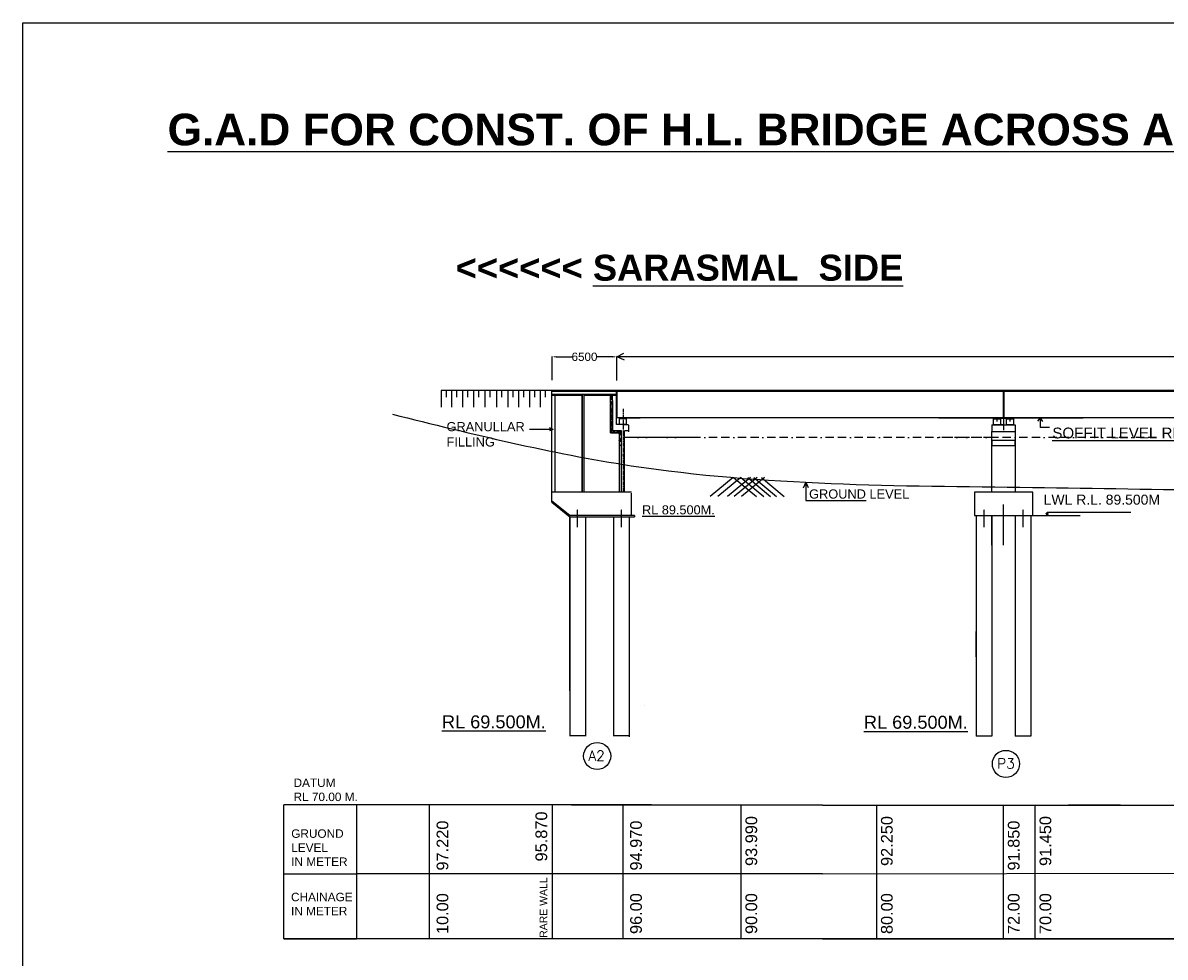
# Model space of a CAD drawing. Extents: x 629217 to 1787843, y 512199 to 1583660.
# Tile 4 of 10: x 629217 to 766444, y 779325 to 891582. Entities that reach past the tile are written whole.
import ezdxf

# ---------------------------------------------------------------- set-up
doc = ezdxf.new("R2010")
doc.units = ezdxf.units.MI
doc.header["$MEASUREMENT"] = 0
doc.linetypes.add('BORDER2', pattern=[0.875, 0.25, -0.125, 0.25, -0.125, 0, -0.125])
doc.linetypes.add('CENTER2', pattern=[1.125, 0.75, -0.125, 0.125, -0.125])
doc.layers.add('CEN', color=1, linetype='Continuous', lineweight=9)
doc.layers.add('STR', color=7, linetype='Continuous', lineweight=25)
doc.layers.add('GROUND_LVL', color=114, linetype='Continuous')
doc.layers.add('TEXT', color=3, linetype='Continuous')
doc.styles.add('ROMANT', font='romant.shx')
doc.styles.get("Standard").update_dxf_attribs({"font": 'arial.ttf', "height": 500})
doc.dimstyles.get("Standard").update_dxf_attribs({"dimscale": 0.507, "dimtxt": 500, "dimasz": 1000, "dimexe": 50, "dimexo": 25, "dimgap": 0.09, "dimtad": 0, "dimtoh": 1, "dimdec": 0, "dimzin": 0, "dimdsep": 46, "dimtxsty": 'Standard', "dimcen": 0.09, "dimclrd": 256, "dimclre": 256, "dimadec": 0, "dimazin": 0, "dimtfac": 1, "dimtdec": 0, "dimtix": 1, "dimtofl": 0, "dimtmove": 0, "dimatfit": 0, "dimfxl": 50, "dimtolj": 1, "dimtzin": 0, "dimlwd": -1, "dimlwe": -1, "dimarcsym": 0})

# ---------------------------------------------------------------- blocks, each defined once
blk = doc.blocks.new('*D126')
at = {"ltscale": 0.5, "transparency": 16777216}
for p, q in [((692787, 848640), (692787, 851478)), ((693294, 851453), (695194, 851453)), ((700083, 851453), (698183, 851453)), ((700590, 848620), (700590, 851478))]:
    blk.add_line(p, q, dxfattribs=at)
for points in [[(693294, 851538), (693294, 851369), (692787, 851453)], [(700083, 851538), (700083, 851369), (700590, 851453)]]:
    blk.add_solid(points, dxfattribs=at)
at = {"layer": 'Defpoints', "color": 0, "ltscale": 0.5, "transparency": 16777216}
for p in [(700590, 851453), (692787, 848627), (700590, 848607)]:
    blk.add_point(p, dxfattribs=at)
at = {"color": 0, "ltscale": 0.5, "transparency": 16777216, "insert": (696688, 851453), "char_height": 500, "attachment_point": 5}
blk.add_mtext('\\A1;{\\H2x;6500}', dxfattribs=at)

msp = doc.modelspace()

# ---------------------------------------------------------------- hatches: boundary and pattern name
at = {"ltscale": 10}
h = msp.add_hatch(dxfattribs=at)
h.set_pattern_fill('GRAVEL', color=0, scale=800, style=0)
h.set_pattern_definition([(228.0128, (-45139.357, 4615.19), (-6399.9985857, -7200.0010733), [107.6288, -10655.2704]), (184.9697, (-45211.357, 4535.19), (9600.0008412, 799.9930456), [184.6944, -18284.74]), (132.5104, (-45395.357, 4519.19), (7999.9925747, -8800.006939), [130.2304, -12892.8256]), (267.2737, (-45707.357, 4319.19), (799.9968142, 16000.000236), [168.1904, -16650.8464]), (292.8337, (-45715.357, 4151.19), (-4000.0079243, 9599.9971294), [164.924, -16327.4984]), (357.2737, (-45651.357, 3999.19), (-16000.000236, 799.9968142), [168.1904, -16650.8464]), (37.6942, (-45483.357, 3991.19), (-10400.0058765, -7999.9923241), [222.4232, -22019.8792]), (72.2553, (-45307.357, 4127.19), (5600.0086102, 17599.996985), [209.9904, -20789.0568]), (121.4296, (-45243.357, 4327.19), (-6400.0065873, 10399.9960292), [168.76, -16707.2584]), (175.2364, (-45331.36, 4471.19), (8800.000757, -799.993226), [192.6656, -9440.6104]), (222.3974, (-45523.357, 4487.19), (-9600.00588086, -8799.9936656), [249.1584, -24666.7]), (138.8141, (-44915.36, 4311.19), (-5600.0023574, 4799.9978507), [85.0408, -8419.0752]), (171.4692, (-44979.357, 4367.19), (10399.9986279, -1600.006328), [161.7896, -16017.2088]), (225, (-45139.36, 4391.2), (-9e-14, -800.00025), [113.1368, -1018.2336]), (203.1986, (-45195.36, 4487.19), (3999.999785, 1600.00106), [60.9264, -6031.692]), (291.8014, (-45251.36, 4463.19), (-799.999928, 2400.000218), [86.1624, -4221.9696]), (30.9638, (-45219.36, 4383.19), (2399.998418, 1600.001987), [139.9432, -4524.8184]), (161.5651, (-45099.36, 4455.2), (1600.00035, -799.99872), [101.1928, -2428.6296]), (16.3895, (-45715.357, 4463.19), (8000.0017587, 2399.9941679), [141.76, -14034.276]), (70.3462, (-45579.357, 4503.19), (-3199.996198, -8800.0017085), [118.9288, -11773.9264]), (293.1986, (-45099.36, 4615.19), (-1600.00106, 3999.999785), [121.852, -5970.7664]), (343.6105, (-45051.357, 4503.19), (-8000.0017587, 2399.9941679), [141.76, -14034.276]), (339.444, (-45715.36, 3967.19), (-4000.001476, 1599.996797), [136.704, -6698.4992]), (294.7751, (-45587.357, 3919.19), (-3999.9937514, 8800.0027375), [114.5424, -11339.7144]), (66.8014, (-45091.36, 3815.19), (1600.00106, 3999.999785), [121.852, -5970.7664]), (17.354, (-45043.357, 3927.19), (-10400.0016153, -3199.9956018), [134.1048, -13276.3392]), (69.444, (-45483.36, 3815.19), (-1599.996797, -4000.001476), [68.352, -6766.8512]), (101.3099, (-45139.36, 3815.19), (-799.998106, 3200.000602), [40.792, -4038.4232]), (165.9638, (-45147.36, 3855.2), (2400.000437, -799.998446), [164.924, -3133.56]), (186.009, (-45307.357, 3895.19), (7999.9998007, 799.999454), [152.84, -15131.1384]), (303.6901, (-45219.36, 4311.2), (-800.001068, 1599.999646), [115.3776, -2769.0632]), (353.1572, (-45155.357, 4215.19), (13599.9994924, -1600.0063983), [201.4352, -19942.0504]), (60.9454, (-44955.36, 4191.19), (-3200.000022, -5600.0003077), [82.3648, -8154.1392]), (90, (-44915.36, 4263.2), (-800, 800), [48, -752]), (120.2564, (-45323.357, 3919.19), (3199.9959094, -5600.0019647), [111.1392, -11002.816]), (48.0128, (-45379.357, 4015.19), (6399.9985857, 7200.0010733), [215.2576, -10547.6416]), (0, (-45235.36, 4175.2), (800, 800), [208, -592]), (325.3048, (-45027.357, 4175.19), (-7999.9954072, 5600.0068877), [126.4912, -12522.6192]), (254.0546, (-44923.36, 4103.19), (-799.999911, -3200.000101), [116.4816, -5707.6064]), (207.646, (-44955.357, 3991.19), (-15199.9966457, -8000.0061705), [189.652, -18775.5792]), (175.4261, (-45123.357, 3903.19), (-10400.00044665, 799.9958409), [200.6392, -19863.2592])])
h.paths.add_polyline_path([(699815.6, 845716.4), (700068.1, 845716.4), (700068.1, 846712.6), (699815.6, 846712.6)])
h.paths.add_polyline_path([(700068.1, 845209.1), (699815.6, 845209.1), (699815.6, 842335.2), (700856.6, 842335.2), (700859.3, 841555.9), (700860.4, 841555.9), (700861.4, 841555.9), (700862.4, 841555.8), (700863.4, 841555.8), (700864.5, 841555.8), (700865.5, 841555.8), (700866.5, 841555.7), (700867.5, 841555.7), (700868.6, 841555.7), (700869.6, 841555.6), (700870.6, 841555.6), (700871.6, 841555.6), (700872.6, 841555.6), (700873.7, 841555.5), (700874.7, 841555.5), (700875.7, 841555.5), (700876.7, 841555.4), (700877.8, 841555.4), (700878.8, 841555.4), (700879.8, 841555.3), (700880.8, 841555.3), (700881.8, 841555.3), (700882.9, 841555.3), (700883.9, 841555.2), (700884.9, 841555.2), (700885.9, 841555.2), (700887, 841555.1), (700888, 841555.1), (700889, 841555.1), (700890, 841555.1), (700891, 841555), (700892.1, 841555), (700893.1, 841555), (700894.1, 841554.9), (700895.1, 841554.9), (700896.2, 841554.9), (700897.2, 841554.9), (700898.2, 841554.8), (700899.2, 841554.8), (700900.3, 841554.8), (700901.3, 841554.7), (700902.3, 841554.7), (700903.3, 841554.7), (700904.3, 841554.6), (700905.4, 841554.6), (700906.4, 841554.6), (700907.4, 841554.6), (700908.4, 841554.5), (700909.5, 841554.5), (700910.5, 841554.5), (700911.5, 841554.4), (700912.5, 841554.4), (700913.5, 841554.4), (700914.6, 841554.4), (700915.6, 841554.3), (700916.6, 841554.3), (700917.6, 841554.3), (700918.7, 841554.2), (700919.7, 841554.2), (700920.7, 841554.2), (700921.7, 841554.1), (700922.8, 841554.1), (700923.8, 841554.1), (700924.8, 841554.1), (700925.8, 841554), (700926.8, 841554), (700927.9, 841554), (700928.9, 841553.9), (700929.9, 841553.9), (700930.9, 841553.9), (700932, 841553.9), (700933, 841553.8), (700934, 841553.8), (700935, 841553.8), (700936, 841553.7), (700937.1, 841553.7), (700938.1, 841553.7), (700939.1, 841553.6), (700940.1, 841553.6), (700941.2, 841553.6), (700942.2, 841553.6), (700943.2, 841553.5), (700944.2, 841553.5), (700945.2, 841553.5), (700946.3, 841553.4), (700947.3, 841553.4), (700948.3, 841553.4), (700949.3, 841553.4), (700950.4, 841553.3), (700951.4, 841553.3), (700952.4, 841553.3), (700953.4, 841553.2), (700954.5, 841553.2), (700955.5, 841553.2), (700956.5, 841553.1), (700957.5, 841553.1), (700958.5, 841553.1), (700959.6, 841553.1), (700960.6, 841553), (700961.6, 841553), (700962.6, 841553), (700963.7, 841552.9), (700964.7, 841552.9), (700965.7, 841552.9), (700966.7, 841552.9), (700967.7, 841552.8), (700968.8, 841552.8), (700969.8, 841552.8), (700970.8, 841552.7), (700971.8, 841552.7), (700972.9, 841552.7), (700973.9, 841552.6), (700974.9, 841552.6), (700975.9, 841552.6), (700976.9, 841552.6), (700978, 841552.5), (700979, 841552.5), (700980, 841552.5), (700981, 841552.4), (700982.1, 841552.4), (700983.1, 841552.4), (700984.1, 841552.4), (700985.1, 841552.3), (700986.2, 841552.3), (700987.2, 841552.3), (700988.2, 841552.2), (700989.2, 841552.2), (700990.2, 841552.2), (700991.3, 841552.1), (700992.3, 841552.1), (700993.3, 841552.1), (700994.3, 841552.1), (700995.4, 841552), (700996.4, 841552), (700997.4, 841552), (700998.4, 841551.9), (700999.4, 841551.9), (701000.5, 841551.9), (701001.5, 841551.9), (701002.5, 841551.8), (701003.5, 841551.8), (701004.6, 841551.8), (701005.6, 841551.7), (701006.6, 841551.7), (701007.6, 841551.7), (701008.7, 841551.6), (701009.7, 841551.6), (701010.7, 841551.6), (701011.7, 841551.6), (701012.7, 841551.5), (701013.8, 841551.5), (701014.8, 841551.5), (701015.8, 841551.4), (701016.8, 841551.4), (701017.9, 841551.4), (701018.9, 841551.4), (701019.9, 841551.3), (701020.9, 841551.3), (701021.9, 841551.3), (701023, 841551.2), (701024, 841551.2), (701025, 841551.2), (701026, 841551.1), (701027.1, 841551.1), (701028.1, 841551.1), (701029.1, 841551.1), (701030.1, 841551), (701031.1, 841551), (701032.2, 841551), (701033.2, 841550.9), (701034.2, 841550.9), (701035.2, 841550.9), (701036.3, 841550.9), (701037.3, 841550.8), (701038.3, 841550.8), (701039.3, 841550.8), (701040.4, 841550.7), (701041.4, 841550.7), (701042.4, 841550.7), (701043.4, 841550.6), (701044.4, 841550.6), (701045.5, 841550.6), (701046.5, 841550.6), (701047.5, 841550.5), (701048.5, 841550.5), (701049.6, 841550.5), (701050.6, 841550.4), (701051.6, 841550.4), (701052.6, 841550.4), (701053.6, 841550.3), (701054.7, 841550.3), (701055.7, 841550.3), (701056.7, 841550.3), (701057.7, 841550.2), (701058.8, 841550.2), (701059.8, 841550.2), (701060.8, 841550.1), (701061.8, 841550.1), (701062.8, 841550.1), (701063.9, 841550.1), (701064.9, 841550), (701065.9, 841550), (701066.9, 841550), (701068, 841549.9), (701069, 841549.9), (701070, 841549.9), (701071, 841549.8), (701072.1, 841549.8), (701073.1, 841549.8), (701074.1, 841549.8), (701075.1, 841549.7), (701076.1, 841549.7), (701077.2, 841549.7), (701078.2, 841549.6), (701079.2, 841549.6), (701080.2, 841549.6), (701081.3, 841549.6), (701082.3, 841549.5), (701083.3, 841549.5), (701084.3, 841549.5), (701085.3, 841549.4), (701086.4, 841549.4), (701087.4, 841549.4), (701088.4, 841549.3), (701089.4, 841549.3), (701090.5, 841549.3), (701091.5, 841549.3), (701092.5, 841549.2), (701093.5, 841549.2), (701094.6, 841549.2), (701095.6, 841549.1), (701096.6, 841549.1), (701097.6, 841549.1), (701098.6, 841549.1), (701099.7, 841549), (701100.7, 841549), (701101.7, 841549), (701102.7, 841548.9), (701103.8, 841548.9), (701104.8, 841548.9), (701105.8, 841548.8), (701106.8, 841548.8), (701107.8, 841548.8), (701108.9, 841548.8), (701109.9, 841548.7), (701110.9, 841548.7), (701111.9, 841548.7), (701113, 841548.6), (701114, 841548.6), (701115, 841548.6), (701116, 841548.6), (701117, 841548.5), (701118.1, 841548.5), (701119.1, 841548.5), (701120.1, 841548.4), (701121.1, 841548.4), (701121.1, 842547.4), (700068.1, 842547.4)])
h.paths.add_polyline_path([(700862, 840778.4), (701127, 840778.4), (701124.5, 841548.3), (701123.4, 841548.3), (701122.4, 841548.4), (701121.4, 841548.4), (701120.3, 841548.4), (701119.3, 841548.5), (701118.3, 841548.5), (701117.2, 841548.5), (701116.2, 841548.5), (701115.1, 841548.6), (701114.1, 841548.6), (701113.1, 841548.6), (701112, 841548.7), (701111, 841548.7), (701110, 841548.7), (701108.9, 841548.8), (701107.9, 841548.8), (701106.9, 841548.8), (701105.8, 841548.8), (701104.8, 841548.9), (701103.8, 841548.9), (701102.7, 841548.9), (701101.7, 841549), (701100.7, 841549), (701099.6, 841549), (701098.6, 841549.1), (701097.5, 841549.1), (701096.5, 841549.1), (701095.5, 841549.1), (701094.4, 841549.2), (701093.4, 841549.2), (701092.4, 841549.2), (701091.3, 841549.3), (701090.3, 841549.3), (701089.3, 841549.3), (701088.2, 841549.4), (701087.2, 841549.4), (701086.2, 841549.4), (701085.1, 841549.4), (701084.1, 841549.5), (701083, 841549.5), (701082, 841549.5), (701081, 841549.6), (701079.9, 841549.6), (701078.9, 841549.6), (701077.9, 841549.7), (701076.8, 841549.7), (701075.8, 841549.7), (701074.8, 841549.7), (701073.7, 841549.8), (701072.7, 841549.8), (701071.7, 841549.8), (701070.6, 841549.9), (701069.6, 841549.9), (701068.5, 841549.9), (701067.5, 841549.9), (701066.5, 841550), (701065.4, 841550), (701064.4, 841550), (701063.4, 841550.1), (701062.3, 841550.1), (701061.3, 841550.1), (701060.3, 841550.2), (701059.2, 841550.2), (701058.2, 841550.2), (701057.2, 841550.2), (701056.1, 841550.3), (701055.1, 841550.3), (701054, 841550.3), (701053, 841550.4), (701052, 841550.4), (701050.9, 841550.4), (701049.9, 841550.5), (701048.9, 841550.5), (701047.8, 841550.5), (701046.8, 841550.5), (701045.8, 841550.6), (701044.7, 841550.6), (701043.7, 841550.6), (701042.7, 841550.7), (701041.6, 841550.7), (701040.6, 841550.7), (701039.5, 841550.8), (701038.5, 841550.8), (701037.5, 841550.8), (701036.4, 841550.8), (701035.4, 841550.9), (701034.4, 841550.9), (701033.3, 841550.9), (701032.3, 841551), (701031.3, 841551), (701030.2, 841551), (701029.2, 841551.1), (701028.2, 841551.1), (701027.1, 841551.1), (701026.1, 841551.1), (701025, 841551.2), (701024, 841551.2), (701023, 841551.2), (701021.9, 841551.3), (701020.9, 841551.3), (701019.9, 841551.3), (701018.8, 841551.4), (701017.8, 841551.4), (701016.8, 841551.4), (701015.7, 841551.4), (701014.7, 841551.5), (701013.7, 841551.5), (701012.6, 841551.5), (701011.6, 841551.6), (701010.6, 841551.6), (701009.5, 841551.6), (701008.5, 841551.7), (701007.4, 841551.7), (701006.4, 841551.7), (701005.4, 841551.7), (701004.3, 841551.8), (701003.3, 841551.8), (701002.3, 841551.8), (701001.2, 841551.9), (701000.2, 841551.9), (700999.2, 841551.9), (700998.1, 841551.9), (700997.1, 841552), (700996.1, 841552), (700995, 841552), (700994, 841552.1), (700992.9, 841552.1), (700991.9, 841552.1), (700990.9, 841552.2), (700989.8, 841552.2), (700988.8, 841552.2), (700987.8, 841552.2), (700986.7, 841552.3), (700985.7, 841552.3), (700984.7, 841552.3), (700983.6, 841552.4), (700982.6, 841552.4), (700981.6, 841552.4), (700980.5, 841552.5), (700979.5, 841552.5), (700978.4, 841552.5), (700977.4, 841552.5), (700976.4, 841552.6), (700975.3, 841552.6), (700974.3, 841552.6), (700973.3, 841552.7), (700972.2, 841552.7), (700971.2, 841552.7), (700970.2, 841552.8), (700969.1, 841552.8), (700968.1, 841552.8), (700967.1, 841552.8), (700966, 841552.9), (700965, 841552.9), (700963.9, 841552.9), (700962.9, 841553), (700961.9, 841553), (700960.8, 841553), (700959.8, 841553.1), (700958.8, 841553.1), (700957.7, 841553.1), (700956.7, 841553.1), (700955.7, 841553.2), (700954.6, 841553.2), (700953.6, 841553.2), (700952.6, 841553.3), (700951.5, 841553.3), (700950.5, 841553.3), (700949.4, 841553.3), (700948.4, 841553.4), (700947.4, 841553.4), (700946.3, 841553.4), (700945.3, 841553.5), (700944.3, 841553.5), (700943.2, 841553.5), (700942.2, 841553.6), (700941.2, 841553.6), (700940.1, 841553.6), (700939.1, 841553.6), (700938.1, 841553.7), (700937, 841553.7), (700936, 841553.7), (700934.9, 841553.8), (700933.9, 841553.8), (700932.9, 841553.8), (700931.8, 841553.9), (700930.8, 841553.9), (700929.8, 841553.9), (700928.7, 841553.9), (700927.7, 841554), (700926.7, 841554), (700925.6, 841554), (700924.6, 841554.1), (700923.6, 841554.1), (700922.5, 841554.1), (700921.5, 841554.2), (700920.4, 841554.2), (700919.4, 841554.2), (700918.4, 841554.2), (700917.3, 841554.3), (700916.3, 841554.3), (700915.3, 841554.3), (700914.2, 841554.4), (700913.2, 841554.4), (700912.2, 841554.4), (700911.1, 841554.5), (700910.1, 841554.5), (700909.1, 841554.5), (700908, 841554.5), (700907, 841554.6), (700906, 841554.6), (700904.9, 841554.6), (700903.9, 841554.7), (700902.8, 841554.7), (700901.8, 841554.7), (700900.8, 841554.7), (700899.7, 841554.8), (700898.7, 841554.8), (700897.7, 841554.8), (700896.6, 841554.9), (700895.6, 841554.9), (700894.6, 841554.9), (700893.5, 841555), (700892.5, 841555), (700891.5, 841555), (700890.4, 841555), (700889.4, 841555.1), (700888.3, 841555.1), (700887.3, 841555.1), (700886.3, 841555.2), (700885.2, 841555.2), (700884.2, 841555.2), (700883.2, 841555.3), (700882.1, 841555.3), (700881.1, 841555.3), (700880.1, 841555.3), (700879, 841555.4), (700878, 841555.4), (700877, 841555.4), (700875.9, 841555.5), (700874.9, 841555.5), (700873.8, 841555.5), (700872.8, 841555.6), (700871.8, 841555.6), (700870.7, 841555.6), (700869.7, 841555.6), (700868.7, 841555.7), (700867.6, 841555.7), (700866.6, 841555.7), (700865.6, 841555.8), (700864.5, 841555.8), (700863.5, 841555.8), (700862.5, 841555.8), (700861.4, 841555.9), (700860.4, 841555.9), (700859.3, 841555.9)])
at = {"ltscale": 0.5}
h = msp.add_hatch(color=0, dxfattribs=at)
h.paths.add_polyline_path([(746251.5, 844059.8), (746251.5, 843998.9), (746502.8, 843998.9), (746502.8, 844059.8)])
h.paths.add_polyline_path([(746003.6, 844059.8), (746003.6, 843998.9), (746251.5, 843998.9), (746251.5, 844059.8)])
h = msp.add_hatch(color=0, dxfattribs=at)
h.paths.add_polyline_path([(747565.2, 844059.8), (747565.2, 843998.9), (747813.2, 843998.9), (747813.2, 844059.8)])
h.paths.add_polyline_path([(748064.4, 843998.9), (748064.4, 844059.8), (747813.2, 844059.8), (747813.2, 843998.9)])

# ---------------------------------------------------------------- linework, layer by layer
at = {"color": 0, "ltscale": 0.5}
for p, q in [((700559, 851463.6), (701411.8, 851878.4)), ((700589.6, 851478.5), (701442.4, 851083.6)), ((709638.1, 851470.9), (700589.6, 851478.5)), ((709638.1, 851468.8), (700608.3, 851469.8)), ((771054.9, 851462.1), (700608.3, 851469.8)), ((692736.1, 847391.3), (679483.6, 847391.3)), ((679483.6, 847391.3), (679483.6, 845419.7)), ((680083.6, 847391.3), (680083.6, 846618.7)), ((680717.1, 847391.3), (680717.1, 845419.7)), ((681317.1, 847391.3), (681317.1, 846618.7)), ((682050.6, 847391.3), (682050.6, 845419.7)), ((682650.6, 847391.3), (682650.6, 846618.7)), ((683351.1, 847391.3), (683351.1, 845419.7)), ((683951.1, 847391.3), (683951.1, 846618.7)), ((684718.1, 847391.3), (684718.1, 845419.7)), ((685318.1, 847391.3), (685318.1, 846618.7)), ((686109.9, 847391.3), (686109.9, 845419.7)), ((686709.9, 847391.3), (686709.9, 846618.7)), ((687485.6, 847391.3), (687485.6, 845419.7)), ((688085.6, 847391.3), (688085.6, 846618.7)), ((688752.6, 847391.3), (688752.6, 845419.7)), ((689352.6, 847391.3), (689352.6, 846618.7)), ((690086.1, 847391.3), (690086.1, 845419.7)), ((690686.1, 847391.3), (690686.1, 846618.7)), ((691353.1, 847391.3), (691353.1, 845419.7)), ((691953.1, 847391.3), (691953.1, 846618.7)), ((692736.1, 847391.3), (700536.1, 847391.3)), ((700536.1, 847391.3), (692736.1, 847391.3)), ((692736.1, 847391.3), (693524.1, 847391.3)), ((692736.1, 847391.3), (693524.1, 847391.3)), ((692736.1, 847391.3), (696636.1, 847391.3)), ((693524.1, 847391.3), (692736.1, 847391.3)), ((700536.1, 847274.3), (692754.1, 847274.3)), ((692754.1, 846978.5), (700536.1, 846978.5)), ((692754.1, 846853.7), (696396.1, 846853.7)), ((700536.1, 847274.3), (693126.1, 847274.3)), ((693126.1, 846853.7), (693126.1, 845857.4)), ((693126.1, 846853.7), (693126.1, 835179.8)), ((693303.6, 846978.5), (693524.1, 846978.5)), ((693443.2, 846853.7), (693524.1, 846853.7)), ((696620.1, 846853.7), (700536.1, 846853.7)), ((700536.1, 845773.4), (700536.1, 847391.3)), ((700536.1, 843327.4), (700536.1, 846853.7)), ((700567.3, 847391.3), (700567.3, 845773.4)), ((700567.3, 847273.8), (700567.3, 844107.4)), ((747000.3, 847296.8), (747000.3, 844059.8)), ((747062.7, 847296.8), (747062.7, 844059.8)), ((699815.6, 845891.2), (699815.6, 845857.4)), ((699815.6, 845754.9), (699815.6, 842335.2)), ((700068.1, 843327.4), (700068.1, 846078.1)), ((700068.1, 845773.4), (700068.1, 846018.7)), ((700068.1, 845731.9), (700068.1, 845773.4)), ((700536.1, 845698.8), (700536.1, 845581.8)), ((747031.5, 846381.8), (747031.5, 842654.6)), ((693126.1, 845050.8), (693126.1, 843980.8)), ((700848.1, 844107.4), (700567.3, 844107.4)), ((700848.1, 844107.4), (701472.1, 844107.4)), ((700887.1, 843327.4), (700887.1, 844046.6)), ((700887.1, 844046.6), (701745.1, 844046.6)), ((701027.5, 844046.6), (701027.5, 844107.4)), ((701316.1, 844107.4), (703387.3, 844107.4)), ((701752.9, 844107.4), (701472.1, 844107.4)), ((701604.7, 844107.4), (701604.7, 844046.6)), ((701745.1, 843327.4), (701745.1, 844046.6)), ((702509.5, 844107.4), (701752.9, 844107.4)), ((739249.1, 844107.4), (756586.1, 844107.4)), ((745822.5, 843279.8), (745822.5, 843998.9)), ((745822.5, 843998.9), (746680.5, 843998.9)), ((746502.8, 844059.8), (746003.6, 844059.8)), ((746003.6, 844059.8), (746003.6, 843998.9)), ((746251.5, 843692.2), (746251.5, 844104.7)), ((746502.8, 843998.9), (746502.8, 844059.8)), ((747000.3, 844059.8), (746502.8, 844059.8)), ((746643.2, 843998.9), (746502.8, 843998.9)), ((746680.5, 843998.9), (746680.5, 843279.8)), ((747343.5, 844059.8), (747062.7, 844059.8)), ((747343.5, 844059.8), (747967.5, 844059.8)), ((747384.2, 843279.8), (747384.2, 843998.9)), ((747384.2, 843998.9), (748242.2, 843998.9)), ((747384.2, 843998.9), (748242.2, 843998.9)), ((748064.4, 844059.8), (747565.2, 844059.8)), ((747565.2, 844059.8), (747565.2, 843998.9)), ((747813.2, 843692.2), (747813.2, 844104.7)), ((748064.4, 843998.9), (748064.4, 844059.8)), ((748242.2, 843998.9), (748242.2, 843279.8)), ((751447.1, 844107.4), (751104.6, 843721.2)), ((751447.1, 844107.4), (751447.1, 843002.5)), ((751447.1, 844107.4), (751702.6, 843686.7)), ((692907.6, 842740.7), (690099.1, 842740.7)), ((692907.6, 842740.7), (692476.6, 842922.7)), ((692907.6, 842740.7), (692491.1, 842571.7)), ((700068.1, 842547.4), (700068.1, 843327.4)), ((701784.1, 843327.4), (700536.1, 843327.4)), ((701316.1, 843327.4), (701979.1, 843327.4)), ((701979.1, 843233.3), (701979.1, 842453.3)), ((745627.5, 843279.8), (745627.5, 842499.8)), ((745627.5, 843279.8), (747031.5, 843279.8)), ((746680.5, 843279.8), (745822.5, 843279.8)), ((747031.5, 843279.8), (746251.5, 843279.8)), ((746680.5, 843279.8), (746251.5, 843279.8)), ((748242.2, 843279.8), (747384.2, 843279.8)), ((748242.2, 843279.8), (747813.2, 843279.8)), ((748435.5, 843279.8), (748435.5, 842499.8)), ((751447.1, 843018.9), (751447.1, 842983)), ((752300.1, 842983), (751447.1, 842983)), ((752533.7, 842983), (752300.1, 842983)), ((699815.6, 842335.2), (700856.6, 842335.2)), ((701121.1, 842547.4), (700068.1, 842547.4)), ((700856.6, 842335.2), (700856.6, 835179.8)), ((701121.1, 835179.8), (701121.1, 842547.4)), ((701979.1, 842547.4), (701511.1, 842547.4)), ((701511.1, 835179.8), (701511.1, 842547.4)), ((745627.5, 842499.8), (748435.5, 842499.8)), ((745627.5, 841407.8), (745627.5, 842499.8)), ((745627.5, 835179.8), (745627.5, 841699)), ((748435.5, 841407.8), (745627.5, 841407.8)), ((745627.5, 841407.8), (745627.5, 840783.8)), ((745627.5, 840536.2), (745627.5, 841407.8)), ((745627.5, 840598.7), (745627.5, 841407.8)), ((745627.5, 840585.4), (745627.5, 841407.8)), ((748435.5, 842499.8), (748435.5, 841407.8)), ((748435.5, 841699), (748435.5, 835179.8)), ((748435.5, 840783.8), (748435.5, 841407.8)), ((748435.5, 841407.8), (748435.5, 840598.7)), ((748435.5, 841407.8), (748435.5, 840536.2)), ((748435.5, 841407.8), (748435.5, 840585.4)), ((700856.6, 840623.6), (700856.6, 840610.5)), ((745627.5, 840783.8), (748435.5, 840783.8)), ((693126.1, 835179.8), (693126.1, 835148.3)), ((750541.5, 835179.8), (743521.5, 835179.8)), ((743521.5, 835179.8), (743521.5, 832371.8)), ((745627.5, 835179.8), (745627.5, 835450.4)), ((745627.5, 835179.8), (745627.5, 835427)), ((748435.5, 835450.4), (748435.5, 835179.8)), ((748435.5, 835427), (748435.5, 835179.8)), ((750541.5, 832371.8), (750541.5, 835179.8)), ((747031.5, 828836.8), (747031.5, 833709.8)), ((694918.6, 832247), (694918.6, 805873.6)), ((696790.6, 832247), (696790.6, 805873.6)), ((698760.1, 832247), (702687.6, 832247)), ((700281.1, 832371.8), (699111.1, 832371.8)), ((702687.6, 832371.8), (699111.1, 832371.8)), ((700183.6, 832247), (700183.6, 805873.6)), ((702055.6, 832152.8), (702055.6, 805779.4)), ((743521.5, 832371.8), (750541.5, 832371.8)), ((743755.5, 832371.8), (743755.5, 805873.6)), ((745627.5, 828836.8), (745627.5, 832371.8)), ((745627.5, 832371.8), (745627.5, 805873.6)), ((748435.5, 832371.8), (748435.5, 828836.8)), ((748435.5, 832371.8), (748435.5, 805873.6)), ((750307.5, 832371.8), (750307.5, 805873.6)), ((752285.1, 832371.8), (752158, 832681.8)), ((752285.1, 832371.8), (752285.1, 832778.2)), ((752285.1, 832778.2), (762304.6, 832778.2)), ((752285.1, 832371.8), (752424, 832650.2)), ((745627.5, 829322), (745627.5, 830367.2)), ((748435.5, 830367.2), (748435.5, 829322)), ((703941.6, 809573.2), (703941.6, 809566.4)), ((669293.5, 797613.8), (669293.5, 781544.2)), ((669293.5, 797613.8), (669293.5, 781544.2)), ((660560.1, 789344.2), (669293.5, 789353.3)), ((660560.1, 781544.2), (669293.5, 781544.2))]:
    msp.add_line(p, q, dxfattribs=at)
at = {"color": 0, "ltscale": 10}
for p, q in [((692754.1, 845857.4), (692754.1, 847391.3)), ((692754.1, 835179.8), (692754.1, 846853.7)), ((693126.1, 847274.3), (693126.1, 847391.3)), ((693126.1, 846853.7), (693126.1, 846978.5)), ((696396.1, 845857.4), (696396.1, 846978.5)), ((696396.1, 846853.7), (696396.1, 845857.4)), ((696396.1, 835179.8), (696396.1, 846853.7)), ((696396.1, 846853.7), (696396.1, 835179.8)), ((696620.1, 846978.5), (696620.1, 845857.4)), ((696620.1, 846853.7), (696620.1, 835179.8)), ((699189.1, 846853.7), (699416.6, 846853.7)), ((699815.6, 845891.2), (699815.6, 846853.7)), ((700068.1, 846018.7), (700068.1, 846853.7)), ((699815.6, 845857.4), (699815.6, 845891.2)), ((699815.6, 842335.2), (699815.6, 845754.9)), ((700068.1, 846078.1), (700068.1, 842547.4)), ((700068.1, 846018.7), (700068.1, 845857.4)), ((747031.5, 844107.4), (722510.6, 844107.4)), ((792746.9, 844107.4), (747031.5, 844107.4)), ((781061.1, 844107.4), (747031.5, 844107.4)), ((700856.6, 842335.2), (699815.6, 842335.2)), ((700068.1, 842547.4), (701121.1, 842547.4)), ((700856.6, 841284.7), (700874.6, 841279.9)), ((701130.5, 839733), (701131, 839588.5)), ((723275, 836377.7), (722945.4, 835682.7)), ((723275, 836377.7), (723275, 834199.2)), ((723275, 836377.7), (723573.4, 835749.2)), ((702329.1, 835179.8), (692754.1, 835179.8)), ((692754.1, 834009.8), (692754.1, 835179.8)), ((701139.1, 835179.8), (700874.6, 835179.8)), ((702329.1, 832371.8), (702329.1, 835085.6)), ((694918.6, 832371.8), (692736.1, 834138.6)), ((692754.1, 834009.8), (694918.6, 832247)), ((723275, 834199.2), (730520.9, 834199.2)), ((698760.1, 832371.8), (694918.6, 832371.8)), ((694918.6, 832247), (694918.6, 832371.8)), ((694918.6, 811307.7), (694918.6, 832247)), ((694918.6, 832247), (698760.1, 832247)), ((699111.1, 832371.8), (698760.1, 832371.8)), ((702687.6, 832371.8), (702687.6, 832247)), ((750541.5, 832371.8), (756225.1, 832371.8)), ((743755.5, 815397.4), (743755.5, 818469.4)), ((696790.6, 805920.5), (694918.6, 805920.5)), ((702055.6, 805920.5), (700183.6, 805920.5)), ((745627.5, 805873.6), (743755.5, 805873.6)), ((750307.5, 805873.6), (748435.5, 805873.6))]:
    msp.add_line(p, q, dxfattribs=at)
at = {"ltscale": 10}
for p, q in [((832071.5, 847391.3), (698586.5, 847391.3)), ((832071.5, 847273.8), (699956, 847273.8)), ((722510.6, 844107.4), (700567.3, 844107.4)), ((709638.1, 844107.4), (701316.1, 844107.4)), ((714580.6, 844107.4), (701604.7, 844107.4)), ((695142, 797613.8), (670646, 797613.8)), ((704733, 797613.8), (698412.8, 797613.8)), ((695142, 789353.3), (670646, 789353.3)), ((693691.3, 781532.6), (670646, 781537.7)), ((712741.3, 781532.6), (693691.3, 781532.6)), ((731791.3, 781532.6), (712741.3, 781532.6)), ((750841.3, 781532.6), (731791.3, 781532.6)), ((769891.3, 781532.6), (750841.3, 781532.6))]:
    msp.add_line(p, q, dxfattribs=at)
at = {"color": 0, "linetype": 'CENTER2', "ltscale": 600}
msp.add_line((701316.1, 845209.1), (701316.1, 835179.8), dxfattribs=at)
at = {"color": 5, "linetype": 'BORDER2', "ltscale": 4000}
for p, q in [((745627.5, 841760.1), (701511.1, 841757.7)), ((709638.1, 841758.1), (701511.1, 841757.7)), ((745627.5, 841760.1), (722510.6, 841758.8)), ((765422.6, 841760.4), (739249.1, 841759))]:
    msp.add_line(p, q, dxfattribs=at)
at = {"color": 0, "linetype": 'CENTER2', "ltscale": 0.5}
for p, q in [((695854.6, 830972.4), (695854.6, 833108.1)), ((701119.6, 830972.4), (701119.6, 833108.1)), ((744691.5, 830972.4), (744691.5, 833108.1)), ((749371.5, 830972.4), (749371.5, 833108.1))]:
    msp.add_line(p, q, dxfattribs=at)
at = {"ltscale": 0.5}
for p, q in [((660560.1, 781544.2), (660560.1, 797613.8)), ((670646, 797613.8), (660560.1, 797613.8)), ((678066, 781532.8), (678066, 797613.8)), ((692864, 781532.8), (692864, 797613.8)), ((698412.8, 797613.8), (695142, 797613.8)), ((725285.2, 797602.5), (695142, 797602.5)), ((701316.1, 781532.8), (701316.1, 797613.8)), ((715508.5, 781532.8), (715508.5, 797603.2)), ((725285.2, 797602.5), (932701.5, 797605.6)), ((731791.3, 781532.4), (731791.3, 797602.8)), ((745469, 797602.4), (778229, 797603.3)), ((747031.5, 781532.8), (747031.5, 797603.2)), ((750841.3, 781532.6), (750841.3, 797603)), ((761069, 797602.4), (754829, 797603)), ((755524.1, 797602.7), (771124.1, 797603.2)), ((761069, 797602.4), (761069, 797602.4)), ((761069, 797602.4), (761069, 797602.4)), ((670646, 789353.3), (669293.5, 789353.3)), ((725285.2, 789353.3), (695142, 789353.3)), ((725285.2, 789353.3), (939425.5, 789576.2)), ((670646, 781537.7), (660560.1, 781544.2)), ((698412.8, 781532.8), (695142, 781534.9)), ((714012.8, 781532.8), (698412.8, 781532.8)), ((729612.8, 781532.8), (714012.8, 781532.8)), ((725285.2, 781532.8), (932669, 781532.8)), ((745212.8, 781532.8), (729612.8, 781532.8)), ((744720.2, 781532.8), (729612.8, 781532.8))]:
    msp.add_line(p, q, dxfattribs=at)
at = {"ltscale": 10}
msp.add_lwpolyline([(1007734.7, 512199), (629217, 512199), (629217, 891582.5), (1007734.7, 891582.5)], close=True, dxfattribs=at)
at = {"color": 12, "ltscale": 10}
msp.add_spline([(673625.5, 844562.5), (702310.5, 838375.5), (750509, 835767), (796256.9, 834987), (841972.2, 835227), (893237.5, 839039), (927903, 843294.5)], degree=3, dxfattribs=at)
at = {"layer": 'CEN', "color": 0, "ltscale": 0.5}
msp.add_line((747813.2, 844107.4), (747813.2, 843692.2), dxfattribs=at)
at = {"layer": 'GROUND_LVL', "color": 0, "ltscale": 0.5}
for p, q in [((714557.8, 836950.4), (711804.7, 834680.5)), ((715477.9, 836950.4), (712724.7, 834680.5)), ((716622.7, 836950.4), (713869.6, 834680.5)), ((714592.7, 836950.4), (717345.9, 834680.5)), ((717436.8, 836950.4), (714683.6, 834680.5)), ((715477.9, 836950.4), (718231, 834680.5)), ((718322, 836950.4), (715568.8, 834680.5)), ((716291.9, 836950.4), (719045.1, 834680.5)), ((717015.6, 836950.4), (719768.7, 834680.5)), ((717935.6, 836950.4), (720688.8, 834680.5))]:
    msp.add_line(p, q, dxfattribs=at)
at = {"layer": 'STR', "color": 0, "ltscale": 0.5}
msp.add_line((745627.5, 843279.8), (748435.5, 843279.8), dxfattribs=at)
for centre in [(698208.6, 803489.2), (747311.8, 802547.5)]:
    msp.add_circle(centre, 1625.1, dxfattribs=at)

# ---------------------------------------------------------------- texts
at = {"color": 0, "ltscale": 0.5}
for s, insert, char_height, width, attachment_point in [('{\\fArial|b1|i0|c0|p34;\\LG.A.D FOR CONST. OF H.L. BRIDGE ACROSS AAMAJHARIYA NALA ON PATHHALGAON TO SARASMAL BUDHAGAON -LAILUNGA ROAD.}', (822058.4, 880667.7), 3800, 489100.805, 2), ('{\\fArial|b1|i0|c0|p34;<<<<<< \\LSARASMAL  SIDE}', (681214.5, 863721.3), 3120, 87787.835, 1), ('GRANULLAR FILLING', (680115, 843614.1), 1100, 13109.46, 1), ('GROUND LEVEL', (723668.3, 835523.8), 1100, 13109.46, 1), ('LWL R.L. 89.500M', (751851.2, 834894.9), 1200, 15896.037, 1), ('DATUM\\PRL 70.00 M.', (661738.3, 800784.4), 1014, 7603.381, 1), ('GRUOND LEVEL \\PIN METER', (661459.6, 794680.3), 1014, 6760.226, 1), ('CHAINAGE\\PIN METER', (661433.8, 787058.1), 1014, 7332.935, 1)]:
    msp.add_mtext(s, dxfattribs=dict(at, insert=insert, char_height=char_height, width=width, attachment_point=attachment_point))
at = {"ltscale": 0.5, "char_height": 780, "width": 15787.211, "attachment_point": 1, "rotation": 90}
for s, insert in [('  {\\H1.8x;10.00     97.220}', (678924.8, 781498)), ('{\\H1.154x;RARE WALL \\H1.352x; \\H1.154x;  95.870}', (690801.2, 781647.3)), ('  {\\H1.8x;96.00     94.970}', (702174.9, 781498)), ('  {\\H1.8x;90.00      93.990}', (716023.6, 781498)), ('  {\\H1.8x;80.00      92.250}', (732306.4, 781497.6)), ('  {\\H1.8x;72.00     91.850}', (747546.6, 781498)), ('  {\\H1.8x;70.00      91.450}', (751356.4, 781497.8))]:
    msp.add_mtext(s, dxfattribs=dict(at, insert=insert))
at = {"layer": 'TEXT', "color": 0, "ltscale": 0.5, "style": 'ROMANT'}
for s, p in [('A2', (697144.9, 802927.1)), ('P3', (746248.1, 801985.4))]:
    msp.add_text(s, height=1216.8, dxfattribs=at).set_placement(p)
at = {"layer": 'TEXT', "color": 0, "ltscale": 0.5, "attachment_point": 1}
for s, insert, char_height, width in [('{\\LSOFFIT LEVEL RL96.950 M.}', (752890.5, 842952.1), 1300, 29340.44), ('{\\LRL 89.500M. }', (703603.3, 833616.9), 1092, 19313.955), ('{\\H0.8333x;\\LRL 69.500M.\\H1.2x; }', (679566.9, 808376.4), 1872, 19313.955), ('{\\H0.8333x;\\LRL 69.500M.\\H1.2x; }', (730257.9, 808329.5), 1872, 19313.955)]:
    msp.add_mtext(s, dxfattribs=dict(at, insert=insert, char_height=char_height, width=width))

# ---------------------------------------------------------------- dimensions: what is measured, and where the dimension line sits
at = {"color": 0, "ltscale": 0.5}
dim = msp.add_linear_dim(base=(700589.6, 851453.1), p1=(692787.1, 848626.9), p2=(700589.6, 848607.2), text='{\\H2x;6500}', dimstyle='Standard', dxfattribs=at)
dim.commit()
dim.dimension.update_dxf_attribs({"geometry": '*D126', "text_midpoint": (696688.4, 851453.1)})

doc.saveas('drawing.dxf')
